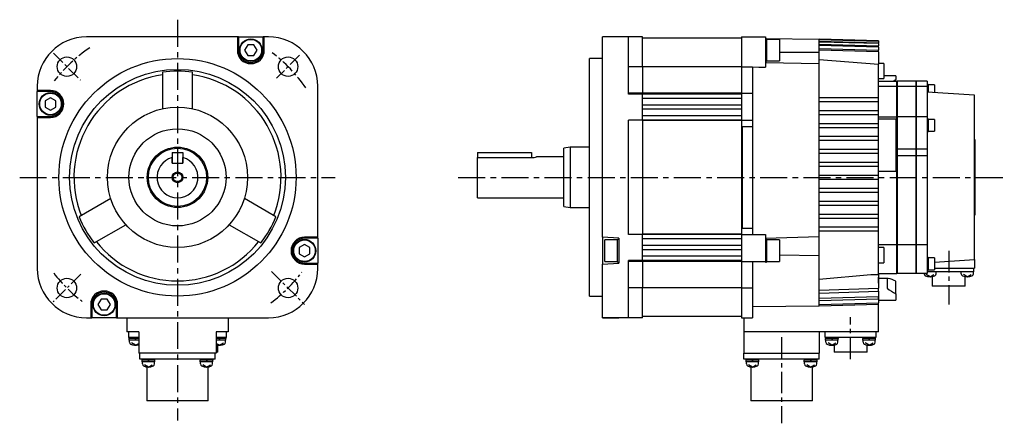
# Model space of a CAD drawing. Extents: x -394 to 595, y -280 to 271.
# Tile 4 of 4: x 139 to 595, y -114 to 73. Entities that reach past the tile are written whole.
import ezdxf

# ---------------------------------------------------------------- set-up
doc = ezdxf.new("R2010")
doc.units = 0
doc.linetypes.add('CENTER', pattern=[2, 1.25, -0.25, 0.25, -0.25])
for name, color, linetype in [('CENTER', 6, 'CENTER'), ('OUTLINE', 7, 'CONTINUOUS'), ('THIN_LINE', 6, 'CONTINUOUS')]:
    doc.layers.add(name, color=color, linetype=linetype)

msp = doc.modelspace()

# ---------------------------------------------------------------- linework, layer by layer
at = {"layer": 'CENTER', "ltscale": 10}
for p, q in [((211.88, 73), (211.88, -112.56)), ((138.72, 0), (285.04, 0)), ((342.07, 0), (595.21, 0))]:
    msp.add_line(p, q, dxfattribs=at)
at = {"layer": 'CENTER', "ltscale": 5}
for p, q in [((154.34, 57.54), (166.9, 44.99)), ((268.51, 56.63), (257.79, 45.9)), ((167.01, -44.88), (154.23, -57.65)), ((255.49, -43.61), (270.81, -58.93))]:
    msp.add_line(p, q, dxfattribs=at)
at = {"layer": 'CENTER', "ltscale": 8}
for p, q in [((569.43, -34), (569.43, -58.9)), ((523.93, -84.16), (523.93, -64.76)), ((491.93, -74.02), (491.93, -113.91))]:
    msp.add_line(p, q, dxfattribs=at)
at = {"layer": 'CENTER', "ltscale": 5}
for start, end in [(124.1358, 141.9992), (34.8623, 52.7443), (217.6594, 232.7243), (306.7139, 322.7664)]:
    msp.add_arc((211.88, 0), 72.5, start, end, dxfattribs=at)
at = {"layer": 'OUTLINE'}
for p, q in [((239.63, 65), (169.63, 65)), ((240.13, 65), (239.63, 65)), ((239.63, 65), (239.63, 58.9)), ((240.13, 65), (251.63, 65)), ((240.13, 65), (240.13, 58.9)), ((252.13, 65), (251.63, 65)), ((251.63, 58.9), (251.63, 65)), ((254.13, 65), (252.13, 65)), ((252.13, 58.9), (252.13, 65)), ((416.43, 65), (408.93, 65)), ((408.93, 42.25), (408.93, 65)), ((420.93, 65), (408.93, 65)), ((427.43, 65), (420.93, 65)), ((420.93, 42.25), (420.93, 65)), ((427.43, 51.12), (427.43, 65)), ((473.33, 64.5), (427.43, 64.5)), ((473.33, 64.5), (473.33, 51.15)), ((473.43, 65), (473.43, 51.12)), ((473.43, 65), (484.43, 65)), ((484.43, 65), (484.43, 60.5)), ((484.43, 64.24), (509.43, 64)), ((485.03, 64.15), (484.43, 64.15)), ((485.03, 64.15), (485.03, 53.65)), ((509.43, 63.99), (509.43, 64)), ((536.93, 63.28), (509.43, 64)), ((509.43, 63.8), (509.43, 63.99)), ((536.93, 63.27), (509.43, 63.99)), ((244.44, 61.4), (243, 58.9)), ((247.33, 61.4), (244.44, 61.4)), ((248.77, 58.9), (247.33, 61.4)), ((473.43, 63.3), (473.33, 63.3)), ((484.43, 60.5), (484.43, 57.3)), ((491.03, 63.9), (485.03, 63.9)), ((491.03, 63.9), (491.03, 53.9)), ((509.43, 63.62), (509.43, 63.8)), ((509.43, 63.8), (536.93, 63.08)), ((509.43, 63.05), (509.43, 63.62)), ((536.93, 62.89), (509.43, 63.62)), ((509.43, 62.67), (509.43, 63.05)), ((509.43, 63.05), (536.93, 62.32)), ((509.43, 61.7), (509.43, 62.67)), ((536.93, 61.93), (509.43, 62.67)), ((509.43, 61.11), (509.43, 61.7)), ((509.43, 61.7), (536.93, 60.95)), ((509.43, 59.72), (509.43, 61.11)), ((536.93, 60.36), (509.43, 61.11)), ((509.43, 58.92), (509.43, 59.72)), ((509.43, 59.72), (536.93, 58.95)), ((536.93, 63.27), (536.93, 63.28)), ((536.93, 63.27), (536.93, 63.08)), ((536.93, 62.89), (536.93, 63.08)), ((536.93, 62.89), (536.93, 62.32)), ((536.93, 61.93), (536.93, 62.32)), ((536.93, 61.93), (536.93, 60.95)), ((536.93, 60.36), (536.93, 60.95)), ((536.93, 60.36), (536.93, 58.95)), ((243, 58.9), (244.44, 56.4)), ((244.44, 56.4), (247.33, 56.4)), ((247.33, 56.4), (248.77, 58.9)), ((402.93, 0), (402.93, 55)), ((408.93, 55), (402.93, 55)), ((484.43, 57.3), (484.43, 51.05)), ((509.43, 57.82), (491.03, 57.78)), ((509.43, 57.82), (509.43, 58.92)), ((536.93, 58.13), (509.43, 58.92)), ((509.43, 52.56), (509.43, 57.82)), ((536.93, 58.13), (536.93, 58.95)), ((536.93, 58.13), (536.93, 52.34)), ((427.43, 51.12), (420.93, 51.12)), ((427.43, 51.12), (427.43, 39)), ((473.33, 51.15), (427.53, 51.15)), ((427.53, 51.15), (427.53, 38.97)), ((473.33, 51.15), (473.33, 38.97)), ((473.43, 51.12), (473.43, 39)), ((473.43, 51.12), (478.43, 51.12)), ((478.43, 51.12), (478.43, 39)), ((484.43, 53.65), (485.03, 53.65)), ((484.43, 53.23), (509.43, 52.67)), ((485.03, 53.9), (491.03, 53.9)), ((509.43, 54.54), (536.93, 52.34)), ((509.43, 37), (509.43, 52.67)), ((539.31, 52.76), (536.93, 52.76)), ((536.93, 37), (536.93, 52.34)), ((539.31, 52.76), (539.31, 45.76)), ((204.88, 48.64), (204.88, 31.74)), ((218.88, 31.74), (218.88, 48.64)), ((427.43, 49.85), (427.53, 49.85)), ((536.93, 45.76), (539.31, 45.76)), ((544.93, 47.06), (539.31, 47.06)), ((544.93, 47.06), (544.93, 45.9)), ((544.93, 45.9), (544.93, 45.27)), ((146.88, 42.25), (146.88, 40.25)), ((276.88, -27.75), (276.88, 42.25)), ((408.93, -27.75), (408.93, 42.25)), ((420.93, 38.5), (420.93, 42.25)), ((536.93, 44.5), (545.43, 44.5)), ((545.43, 42), (536.93, 42)), ((543.71, 44.5), (544.93, 45.27)), ((544.93, 44.5), (544.93, 45.27)), ((545.43, 42), (545.43, 44.5)), ((545.43, 28), (545.43, 42)), ((545.53, 44.5), (545.53, 42)), ((554.33, 44.5), (545.53, 44.5)), ((545.53, 42), (545.53, 28)), ((554.33, 42), (545.53, 42)), ((554.33, 42), (554.33, 44.5)), ((554.33, 28), (554.33, 42)), ((554.43, 42), (554.43, 44.5)), ((559.43, 44.5), (554.43, 44.5)), ((554.43, 28), (554.43, 42)), ((559.43, 42), (554.43, 42)), ((559.43, 44.5), (559.43, 42)), ((559.88, 43.02), (559.43, 43.02)), ((559.43, 42), (559.43, 28)), ((559.88, 43.02), (559.88, 39.47)), ((562.88, 42.82), (559.88, 42.82)), ((562.88, 42.82), (562.88, 39.26)), ((146.88, 40.25), (146.88, 39.75)), ((152.98, 40.25), (146.88, 40.25)), ((146.88, 28.25), (146.88, 39.75)), ((152.98, 39.75), (146.88, 39.75)), ((152.98, 36.89), (150.48, 35.44)), ((155.48, 35.44), (152.98, 36.89)), ((427.43, 39), (420.93, 39)), ((427.43, 38.5), (420.93, 38.5)), ((427.43, 39.01), (427.53, 39.01)), ((427.43, 38.5), (427.43, 39)), ((473.33, 38.5), (427.43, 38.5)), ((427.43, 26.5), (427.43, 38.5)), ((473.33, 38.97), (427.53, 38.97)), ((473.33, 38.97), (473.33, 38.5)), ((473.33, 38.5), (473.33, 36.5)), ((473.43, 39), (478.43, 39)), ((473.43, 39), (473.43, 26.5)), ((478.43, 39), (478.43, 26.5)), ((509.43, 37), (536.93, 37)), ((509.43, 35), (509.43, 37)), ((536.93, 35), (536.93, 37)), ((545.53, 40.5), (545.43, 40.5)), ((554.43, 40.5), (554.33, 40.5)), ((581.43, 38), (559.43, 39.5)), ((581.43, -38), (581.43, 38)), ((150.48, 35.44), (150.48, 32.56)), ((150.48, 32.56), (152.98, 31.11)), ((152.98, 31.11), (155.48, 32.56)), ((155.48, 32.56), (155.48, 35.44)), ((473.33, 36.5), (427.43, 36.5)), ((473.33, 33.5), (427.43, 33.5)), ((473.33, 36.5), (473.33, 33.5)), ((473.33, 33.5), (473.33, 31.5)), ((536.93, 35), (509.43, 35)), ((509.43, 31), (509.43, 35)), ((536.93, 31), (536.93, 35)), ((146.88, 28.25), (146.88, 27.75)), ((146.88, 28.25), (152.98, 28.25)), ((146.88, 27.75), (146.88, -42.25)), ((146.88, 27.75), (152.98, 27.75)), ((473.33, 31.5), (427.43, 31.5)), ((473.33, 28.5), (427.43, 28.5)), ((473.33, 31.5), (473.33, 28.5)), ((473.33, 28.5), (473.33, 26.5)), ((509.43, 31), (536.93, 31)), ((509.43, 29), (509.43, 31)), ((536.93, 29), (509.43, 29)), ((509.43, 25), (509.43, 29)), ((536.93, 29), (536.93, 31)), ((536.93, 25), (536.93, 29)), ((536.93, 28), (545.43, 28)), ((545.43, 13), (545.43, 28)), ((554.33, 28), (545.53, 28)), ((545.53, 28), (545.53, 13)), ((554.33, 13), (554.33, 28)), ((554.43, 13), (554.43, 28)), ((559.43, 28), (554.43, 28)), ((559.43, 28), (559.43, 13)), ((420.93, -26.5), (420.93, 26.5)), ((427.43, 26.5), (420.93, 26.5)), ((473.33, 26.5), (427.43, 26.5)), ((427.43, 26.5), (427.43, 26.3)), ((427.43, 26.3), (427.43, -26.3)), ((427.43, 26.26), (427.53, 26.26)), ((427.53, 26.3), (427.53, -26.3)), ((473.33, 26.3), (427.53, 26.3)), ((473.33, 26.5), (473.33, 26.3)), ((473.33, 26.3), (473.33, -26.3)), ((473.43, 26.5), (473.43, -26.5)), ((473.43, 26.5), (478.43, 26.5)), ((473.73, 23.5), (478.43, 23.5)), ((473.73, 23.5), (473.73, -23.5)), ((478.43, 26.5), (478.43, 23.5)), ((478.43, 23.5), (478.43, -23.5)), ((509.43, 25), (536.93, 25)), ((509.43, 23), (509.43, 25)), ((536.93, 23), (509.43, 23)), ((509.43, 19), (509.43, 23)), ((544.93, 26.97), (536.93, 26.97)), ((536.93, 23), (536.93, 25)), ((536.93, 19), (536.93, 23)), ((544.93, 26.97), (544.93, 25.88)), ((544.93, 25.88), (544.93, 4.96)), ((559.88, 27.03), (559.43, 27.03)), ((559.88, 27.03), (559.88, 21.13)), ((562.88, 26.83), (559.88, 26.83)), ((562.88, 26.83), (562.88, 21.33)), ((509.43, 19), (536.93, 19)), ((509.43, 17), (509.43, 19)), ((536.93, 17), (536.93, 19)), ((559.43, 21.13), (559.88, 21.13)), ((559.88, 21.33), (562.88, 21.33)), ((393.93, 14), (390.93, 13.5)), ((393.93, 14), (393.93, 0)), ((402.93, 14), (393.93, 14)), ((536.93, 17), (509.43, 17)), ((509.43, 13), (509.43, 17)), ((536.93, 13), (536.93, 17)), ((581.53, 17.5), (581.43, 17.5)), ((581.53, 17.5), (581.53, -17.5)), ((209.38, 11.5), (209.38, 6.5)), ((209.38, 11.5), (214.38, 11.5)), ((209.38, 6.5), (209.38, 9.17)), ((214.38, 11.5), (214.38, 6.5)), ((214.38, 6.5), (214.38, 9.17)), ((350.93, 11.5), (375.93, 11.5)), ((350.93, 11.5), (350.93, 9.17)), ((350.93, 9.17), (375.93, 9.17)), ((350.93, -9.5), (350.93, 9.17)), ((375.93, 11.5), (375.93, 9.17)), ((390.93, 9.5), (378.4, 9.5)), ((390.93, 0), (390.93, 13.5)), ((509.43, 13), (536.93, 13)), ((509.43, 11), (509.43, 13)), ((536.93, 11), (509.43, 11)), ((509.43, 7), (509.43, 11)), ((536.93, 11), (536.93, 13)), ((536.93, 7), (536.93, 11)), ((544.93, 13), (545.43, 13)), ((544.93, 10), (545.43, 10)), ((545.43, 10), (545.43, 13)), ((545.43, -31.3), (545.43, 10)), ((545.53, 13), (545.53, 10)), ((554.33, 13), (545.53, 13)), ((545.53, 10), (545.53, -31.3)), ((554.33, 10), (545.53, 10)), ((554.33, 10), (554.33, 13)), ((554.33, -31.3), (554.33, 10)), ((554.43, 10), (554.43, 13)), ((559.43, 13), (554.43, 13)), ((554.43, -31.3), (554.43, 10)), ((559.43, 10), (554.43, 10)), ((559.43, 13), (559.43, 10)), ((559.43, 10), (559.43, -31.3)), ((209.38, 6.5), (214.38, 6.5)), ((209.38, 6.5), (214.38, 6.5)), ((509.43, 7), (536.93, 7)), ((509.43, 5), (509.43, 7)), ((536.93, 5), (509.43, 5)), ((509.43, 1), (509.43, 5)), ((536.93, 5), (536.93, 7)), ((536.93, 1), (536.93, 5)), ((544.93, 4.96), (544.93, 2.79)), ((390.93, -13.5), (390.93, 0)), ((393.93, 0), (393.93, -14)), ((402.93, -55), (402.93, 0)), ((509.43, 1), (536.93, 1)), ((509.43, -1), (509.43, 1)), ((536.93, 2.79), (544.93, 2.79)), ((536.93, -1), (536.93, 1)), ((536.93, -1), (509.43, -1)), ((509.43, -5), (509.43, -1)), ((536.93, -5), (536.93, -1)), ((509.43, -5), (536.93, -5)), ((509.43, -7), (509.43, -5)), ((536.93, -7), (509.43, -7)), ((509.43, -11), (509.43, -7)), ((536.93, -7), (536.93, -5)), ((536.93, -11), (536.93, -7)), ((180.9, -9.81), (166.26, -18.26)), ((257.51, -18.26), (242.87, -9.81)), ((350.93, -9.5), (390.93, -9.5)), ((390.93, -13.5), (393.93, -14)), ((509.43, -11), (536.93, -11)), ((509.43, -13), (509.43, -11)), ((536.93, -13), (509.43, -13)), ((509.43, -17), (509.43, -13)), ((536.93, -13), (536.93, -11)), ((536.93, -17), (536.93, -13)), ((393.93, -14), (402.93, -14)), ((509.43, -17), (536.93, -17)), ((509.43, -19), (509.43, -17)), ((536.93, -19), (536.93, -17)), ((581.53, -17.5), (581.43, -17.5)), ((173.26, -30.38), (187.9, -21.93)), ((235.87, -21.93), (250.51, -30.38)), ((536.93, -19), (509.43, -19)), ((509.43, -23), (509.43, -19)), ((536.93, -23), (536.93, -19)), ((427.43, -26.5), (420.93, -26.5)), ((427.43, -26.26), (427.53, -26.26)), ((427.43, -26.3), (427.43, -26.5)), ((473.33, -26.5), (427.43, -26.5)), ((427.43, -38.5), (427.43, -26.5)), ((473.33, -26.3), (427.53, -26.3)), ((473.33, -26.3), (473.33, -26.5)), ((473.33, -26.5), (473.33, -28.5)), ((473.43, -26.5), (473.43, -39)), ((473.43, -26.5), (484.43, -26.5)), ((473.73, -23.5), (478.43, -23.5)), ((478.43, -23.5), (478.43, -26.5)), ((484.43, -26.5), (484.43, -39)), ((509.43, -23), (536.93, -23)), ((509.43, -25), (509.43, -23)), ((536.93, -25), (509.43, -25)), ((509.43, -27.43), (509.43, -25)), ((536.93, -25), (536.93, -23)), ((536.93, -45), (536.93, -25)), ((270.78, -31.11), (268.28, -32.56)), ((276.88, -27.75), (270.78, -27.75)), ((276.88, -28.25), (270.78, -28.25)), ((273.28, -32.56), (270.78, -31.11)), ((276.88, -28.25), (276.88, -27.75)), ((276.88, -28.25), (276.88, -39.75)), ((408.93, -27.75), (408.93, -40.25)), ((416.43, -28.25), (408.93, -27.75)), ((409.93, -39), (409.93, -29)), ((415.93, -29), (409.93, -29)), ((415.93, -39.25), (415.93, -28.75)), ((416.43, -28.75), (415.93, -28.75)), ((416.43, -28.25), (416.43, -39.75)), ((473.33, -28.5), (427.43, -28.5)), ((473.33, -31.5), (427.43, -31.5)), ((473.33, -28.5), (473.33, -31.5)), ((473.33, -31.5), (473.33, -33.5)), ((484.43, -28.11), (509.43, -27.43)), ((485.03, -28.75), (484.43, -28.75)), ((485.03, -28.75), (485.03, -39.25)), ((491.03, -29), (485.03, -29)), ((491.03, -29), (491.03, -39)), ((509.43, -36.35), (509.43, -27.43)), ((545.43, -31.3), (536.93, -31.3)), ((545.43, -44.5), (545.43, -31.3)), ((545.53, -31.3), (545.53, -44.5)), ((554.33, -31.3), (545.53, -31.3)), ((554.33, -44.5), (554.33, -31.3)), ((554.43, -44.5), (554.43, -31.3)), ((559.43, -31.3), (554.43, -31.3)), ((559.43, -31.3), (559.43, -44.5)), ((268.28, -32.56), (268.28, -35.44)), ((268.28, -35.44), (270.78, -36.89)), ((270.78, -36.89), (273.28, -35.44)), ((273.28, -35.44), (273.28, -32.56)), ((473.33, -33.5), (427.43, -33.5)), ((473.33, -36.5), (427.43, -36.5)), ((473.33, -33.5), (473.33, -36.5)), ((473.33, -36.5), (473.33, -38.5)), ((509.43, -36.35), (491.03, -36.07)), ((509.43, -52.22), (509.43, -36.35)), ((539.31, -32.56), (536.93, -32.56)), ((539.31, -32.56), (539.31, -33.03)), ((539.31, -33.03), (539.31, -39.56)), ((270.78, -39.75), (276.88, -39.75)), ((270.78, -40.25), (276.88, -40.25)), ((276.88, -40.25), (276.88, -39.75)), ((276.88, -42.25), (276.88, -40.25)), ((408.93, -40.25), (416.43, -39.75)), ((408.93, -42.25), (408.93, -40.25)), ((409.93, -39), (415.93, -39)), ((415.93, -39.25), (416.43, -39.25)), ((420.93, -42.25), (420.93, -38.5)), ((427.43, -38.5), (420.93, -38.5)), ((427.43, -39), (420.93, -39)), ((473.33, -38.5), (427.43, -38.5)), ((427.43, -39), (427.43, -38.5)), ((427.43, -39), (427.43, -51.12)), ((427.43, -39.01), (427.53, -39.01)), ((427.53, -38.97), (427.53, -51.15)), ((473.33, -38.97), (427.53, -38.97)), ((473.33, -38.5), (473.33, -38.97)), ((473.33, -38.97), (473.33, -51.15)), ((473.43, -39), (473.43, -51.12)), ((473.43, -39), (484.43, -39)), ((478.43, -39), (478.43, -51.12)), ((484.43, -39), (484.43, -39.25)), ((484.43, -39.25), (485.03, -39.25)), ((485.03, -39), (491.03, -39)), ((536.93, -39.56), (539.31, -39.56)), ((545.43, -40.5), (545.53, -40.5)), ((554.33, -40.5), (554.43, -40.5)), ((559.88, -37.12), (559.43, -37.12)), ((559.88, -37.12), (559.88, -40.07)), ((562.88, -37.32), (559.88, -37.32)), ((559.88, -40.07), (559.88, -43.02)), ((562.88, -37.32), (562.88, -40.07)), ((562.88, -39.26), (581.43, -38)), ((562.88, -40.07), (562.88, -42.82)), ((581.43, -38), (581.43, -42)), ((408.93, -65), (408.93, -42.25)), ((420.93, -65), (420.93, -42.25)), ((509.43, -47.23), (533.38, -45)), ((533.38, -45), (536.93, -45)), ((536.93, -44.5), (545.43, -44.5)), ((536.93, -45), (536.93, -51.34)), ((554.33, -44.5), (545.53, -44.5)), ((559.43, -44.5), (554.43, -44.5)), ((558, -44.67), (558, -44.5)), ((560.8, -46.1), (559, -45.02)), ((559.43, -43.02), (559.88, -43.02)), ((560.93, -43.7), (559.43, -43.7)), ((559.88, -42.82), (562.88, -42.82)), ((560.8, -46.1), (562.6, -45.02)), ((577.93, -43.7), (560.93, -43.7)), ((562.88, -42), (581.43, -42)), ((563.6, -44.67), (563.6, -43.7)), ((575.26, -44.67), (575.26, -43.7)), ((578.06, -46.1), (576.26, -45.02)), ((581.13, -43.7), (577.93, -43.7)), ((578.06, -46.1), (579.86, -45.02)), ((580.86, -44.67), (580.86, -43.7)), ((581.13, -43.7), (581.13, -42)), ((427.43, -49.85), (427.53, -49.85)), ((536.93, -49.02), (536.93, -46.25)), ((541.38, -46.85), (536.93, -46.85)), ((540.93, -47.1), (540.93, -51.36)), ((544.93, -53.99), (544.93, -48.13)), ((561.78, -46), (561.78, -50.4)), ((577.08, -50.4), (577.08, -46)), ((427.43, -51.12), (420.93, -51.12)), ((427.43, -65), (427.43, -51.12)), ((473.33, -51.15), (427.53, -51.15)), ((473.33, -51.15), (473.33, -64.5)), ((473.43, -51.12), (473.43, -65)), ((473.43, -51.12), (478.43, -51.12)), ((478.43, -51.12), (478.43, -65)), ((509.43, -52.22), (536.93, -51.34)), ((509.43, -53.58), (509.43, -52.22)), ((509.43, -53.58), (536.93, -52.72)), ((509.43, -55.99), (509.43, -53.58)), ((536.93, -52.72), (536.93, -51.34)), ((536.93, -52.72), (536.93, -58.13)), ((536.93, -52.72), (536.93, -55.17)), ((544.93, -53.99), (544.93, -54.68)), ((544.93, -54.68), (544.93, -56.92)), ((577.08, -50.4), (561.78, -50.4)), ((171.63, -58.9), (171.63, -65)), ((172.13, -58.9), (172.13, -65)), ((176.44, -56.4), (175, -58.9)), ((175, -58.9), (176.44, -61.4)), ((179.33, -56.4), (176.44, -56.4)), ((180.77, -58.9), (179.33, -56.4)), ((179.33, -61.4), (180.77, -58.9)), ((183.63, -65), (183.63, -58.9)), ((184.13, -65), (184.13, -58.9)), ((402.93, -55), (408.93, -55)), ((509.43, -55.99), (536.93, -55.17)), ((509.43, -57.05), (509.43, -55.99)), ((509.43, -57.05), (536.93, -56.24)), ((509.43, -58.92), (509.43, -57.05)), ((509.43, -58.92), (536.93, -58.13)), ((509.43, -59.53), (536.93, -58.75)), ((509.43, -59.53), (509.43, -58.92)), ((536.93, -56.24), (536.93, -55.17)), ((536.93, -56.92), (544.93, -56.92)), ((536.93, -58.75), (536.93, -58.13)), ((536.93, -71.5), (536.93, -58.75)), ((176.44, -61.4), (179.33, -61.4)), ((473.33, -63.3), (473.43, -63.3)), ((478.43, -59.85), (509.43, -59.53)), ((169.63, -65), (171.63, -65)), ((171.63, -65), (172.13, -65)), ((183.63, -65), (172.13, -65)), ((183.63, -65), (184.13, -65)), ((184.13, -65), (254.13, -65)), ((188.38, -65), (188.38, -71.5)), ((235.38, -65), (235.38, -71.5)), ((408.93, -65), (416.43, -65)), ((420.93, -65), (408.93, -65)), ((427.43, -65), (420.93, -65)), ((473.33, -64.5), (427.43, -64.5)), ((473.43, -65), (478.43, -65)), ((474.43, -65), (474.43, -71.5)), ((193.88, -71.5), (188.38, -71.5)), ((189.38, -74.2), (189.38, -71.5)), ((193.88, -71.5), (193.88, -81.5)), ((229.88, -71.5), (229.88, -81.5)), ((235.38, -71.5), (229.88, -71.5)), ((234.38, -71.5), (234.38, -74.2)), ((474.43, -71.5), (474.43, -81.5)), ((536.93, -71.5), (474.43, -71.5)), ((509.43, -71.5), (509.43, -81.5)), ((512.23, -74.2), (512.23, -71.5)), ((535.63, -71.5), (535.63, -74.2)), ((192.45, -74.2), (189.38, -74.2)), ((189.38, -74.2), (189.38, -74.7)), ((193.88, -74.7), (189.38, -74.7)), ((193.88, -75.4), (189.43, -75.4)), ((189.58, -76.37), (189.58, -75.4)), ((192.38, -77.8), (190.58, -76.72)), ((192.18, -74.7), (192.58, -75.4)), ((192.38, -77.8), (193.88, -76.9)), ((193.88, -74.2), (192.45, -74.2)), ((231.31, -74.2), (229.88, -74.2)), ((234.38, -74.7), (229.88, -74.7)), ((234.33, -75.4), (229.88, -75.4)), ((231.38, -77.8), (229.88, -76.9)), ((231.18, -74.7), (231.58, -75.4)), ((234.38, -74.2), (231.31, -74.2)), ((231.38, -77.8), (233.18, -76.72)), ((234.18, -76.37), (234.18, -75.4)), ((234.38, -74.7), (234.38, -74.2)), ((515.3, -74.2), (512.23, -74.2)), ((512.3, -74.2), (512.3, -74.7)), ((518.3, -74.7), (512.3, -74.7)), ((518.25, -75.4), (512.35, -75.4)), ((512.5, -76.37), (512.5, -75.4)), ((515.3, -77.8), (513.5, -76.72)), ((515.1, -74.7), (515.5, -75.4)), ((532.56, -74.2), (515.3, -74.2)), ((515.3, -77.8), (517.1, -76.72)), ((518.1, -76.37), (518.1, -75.4)), ((518.3, -74.7), (518.3, -74.2)), ((529.56, -74.2), (529.56, -74.7)), ((535.56, -74.7), (529.56, -74.7)), ((535.51, -75.4), (529.61, -75.4)), ((529.76, -76.37), (529.76, -75.4)), ((532.56, -77.8), (530.76, -76.72)), ((532.36, -74.7), (532.76, -75.4)), ((535.63, -74.2), (532.56, -74.2)), ((532.56, -77.8), (534.36, -76.72)), ((535.36, -76.37), (535.36, -75.4)), ((535.56, -74.7), (535.56, -74.2)), ((229.88, -81.5), (193.88, -81.5)), ((194.42, -84.25), (194.42, -81.5)), ((229.34, -84.25), (229.34, -81.5)), ((230.53, -80.9), (229.88, -80.9)), ((230.53, -80.9), (230.53, -77.73)), ((474.43, -81.5), (509.43, -81.5)), ((474.47, -84.25), (474.47, -81.5)), ((509.39, -84.25), (509.39, -81.5)), ((516.28, -77.7), (516.28, -80.9)), ((531.58, -80.9), (516.28, -80.9)), ((531.58, -80.9), (531.58, -77.7)), ((197.92, -84.25), (194.42, -84.25)), ((195.39, -84.25), (195.39, -84.75)), ((201.39, -84.75), (195.39, -84.75)), ((201.34, -85.45), (195.44, -85.45)), ((195.59, -86.42), (195.59, -85.45)), ((225.84, -84.25), (197.92, -84.25)), ((198.18, -84.75), (198.59, -85.45)), ((201.19, -86.42), (201.19, -85.45)), ((201.39, -84.75), (201.39, -84.25)), ((222.38, -84.25), (222.38, -84.75)), ((225.38, -84.75), (222.38, -84.75)), ((228.33, -85.45), (222.43, -85.45)), ((222.58, -86.42), (222.58, -85.45)), ((225.17, -84.75), (225.58, -85.45)), ((228.38, -84.75), (225.38, -84.75)), ((229.34, -84.25), (225.84, -84.25)), ((228.18, -86.42), (228.18, -85.45)), ((228.38, -84.75), (228.38, -84.25)), ((477.97, -84.25), (474.47, -84.25)), ((475.44, -84.25), (475.44, -84.75)), ((481.44, -84.75), (475.44, -84.75)), ((481.39, -85.45), (475.49, -85.45)), ((475.64, -86.42), (475.64, -85.45)), ((505.89, -84.25), (477.97, -84.25)), ((478.23, -84.75), (478.64, -85.45)), ((481.24, -86.42), (481.24, -85.45)), ((481.44, -84.75), (481.44, -84.25)), ((502.43, -84.25), (502.43, -84.75)), ((505.43, -84.75), (502.43, -84.75)), ((508.38, -85.45), (502.48, -85.45)), ((502.63, -86.42), (502.63, -85.45)), ((505.22, -84.75), (505.63, -85.45)), ((508.43, -84.75), (505.43, -84.75)), ((509.39, -84.25), (505.89, -84.25)), ((508.23, -86.42), (508.23, -85.45)), ((508.43, -84.75), (508.43, -84.25)), ((198.39, -87.85), (196.59, -86.77)), ((197.59, -87.79), (197.59, -103.49)), ((198.39, -87.85), (200.19, -86.77)), ((225.38, -87.85), (223.58, -86.77)), ((225.38, -87.85), (227.18, -86.77)), ((226.17, -103.49), (226.17, -87.79)), ((478.44, -87.85), (476.64, -86.77)), ((477.64, -87.79), (477.64, -103.49)), ((478.44, -87.85), (480.24, -86.77)), ((505.43, -87.85), (503.63, -86.77)), ((505.43, -87.85), (507.23, -86.77)), ((506.22, -103.49), (506.22, -87.79)), ((226.17, -103.49), (197.59, -103.49)), ((506.22, -103.49), (477.64, -103.49))]:
    msp.add_line(p, q, dxfattribs=at)
at = {"layer": 'OUTLINE', "ltscale": 5}
for p, q in [((189.43, -75.4), (189.43, -74.7)), ((234.33, -75.4), (234.33, -74.7)), ((512.35, -75.4), (512.35, -74.7)), ((518.25, -75.4), (518.25, -74.7)), ((529.61, -75.4), (529.61, -74.7)), ((535.51, -75.4), (535.51, -74.7)), ((195.44, -85.45), (195.44, -84.75)), ((201.34, -85.45), (201.34, -84.75)), ((222.43, -85.45), (222.43, -84.75)), ((228.33, -85.45), (228.33, -84.75)), ((475.49, -85.45), (475.49, -84.75)), ((481.39, -85.45), (481.39, -84.75)), ((502.48, -85.45), (502.48, -84.75)), ((508.38, -85.45), (508.38, -84.75))]:
    msp.add_line(p, q, dxfattribs=at)
at = {"layer": 'OUTLINE', "flags": 128}
msp.add_lwpolyline([(478.43, 51.12), (481.45, 51.09), (484.43, 51.05)], dxfattribs=at)
at = {"layer": 'OUTLINE'}
for centre, radius in [((245.88, 58.9), 5.25), ((245.88, 58.9), 5), ((160.62, 51.27), 4.5), ((211.88, 0), 55), ((263.15, 51.27), 4.5), ((211.88, 0), 50), ((152.98, 34), 5.25), ((152.98, 34), 5), ((211.88, 0), 32.5), ((211.88, 0), 22.5), ((211.88, 0), 14), ((211.88, 0), 13.5), ((211.88, 0), 2), ((270.78, -34), 5.25), ((270.78, -34), 5), ((160.62, -51.27), 4.5), ((263.15, -51.27), 4.5), ((177.88, -58.9), 5.25), ((177.88, -58.9), 5)]:
    msp.add_circle(centre, radius, dxfattribs=at)
for centre, radius, start, end in [((169.63, 42.25), 22.75, 90, 180), ((254.13, 42.25), 22.75, 0, 90), ((245.88, 58.9), 6.25, 180, 0), ((245.88, 58.9), 5.75, 180, 0), ((211.88, 0), 48, 98.3855, 201.6145), ((211.88, 0), 49.14, 81.8108, 98.1892), ((211.88, 0), 48, 338.3855, 81.6145), ((152.98, 34), 6.25, 270, 90), ((152.98, 34), 5.75, 270, 90), ((211.88, 0), 9.5, 105.2575, 74.7425), ((375.84, 19.25), 10.09, 270.4983, 284.6893), ((211.88, 0), 49.14, 201.8108, 218.1892), ((211.88, 0), 49.14, 321.8108, 338.1892), ((211.88, 0), 48, 218.3855, 321.6145), ((270.78, -34), 6.25, 90, 270), ((270.78, -34), 5.75, 90, 270), ((169.63, -42.25), 22.75, 180, 270), ((254.13, -42.25), 22.75, 270, 0), ((559, -44.67), 1, 180, 243.2563), ((560.8, -41.1), 5, 243.2563, 296.7437), ((562.6, -44.67), 1, 296.7437, 0), ((576.26, -44.67), 1, 180, 243.2563), ((578.06, -41.1), 5, 243.2563, 296.7437), ((579.86, -44.67), 1, 296.7437, 0), ((541.27, -47.22), 0.353, 113.3367, 161.6266), ((541.36, -47.5), 0.653, 88.3694, 111.0761), ((539.28, -58.25), 11.59, 60.815, 79.5616), ((177.88, -58.9), 6.25, 0, 180), ((177.88, -58.9), 5.75, 0, 180), ((562.41, -22.58), 35.95, 233.3054, 240.9041), ((190.58, -76.37), 1, 180, 243.2563), ((192.38, -72.8), 5, 243.2563, 287.4576), ((231.38, -72.8), 5, 252.5424, 296.7437), ((233.18, -76.37), 1, 296.7437, 0), ((513.5, -76.37), 1, 180, 243.2563), ((515.3, -72.8), 5, 243.2563, 296.7437), ((517.1, -76.37), 1, 296.7437, 0), ((530.76, -76.37), 1, 180, 243.2563), ((532.56, -72.8), 5, 243.2563, 296.7437), ((534.36, -76.37), 1, 296.7437, 0), ((196.59, -86.42), 1, 180, 243.2563), ((200.19, -86.42), 1, 296.7437, 0), ((223.58, -86.42), 1, 180, 243.2563), ((227.18, -86.42), 1, 296.7437, 0), ((476.64, -86.42), 1, 180, 243.2563), ((480.24, -86.42), 1, 296.7437, 0), ((503.63, -86.42), 1, 180, 243.2563), ((507.23, -86.42), 1, 296.7437, 0), ((198.39, -82.85), 5, 243.2563, 296.7437), ((225.38, -82.85), 5, 243.2563, 296.7437), ((478.44, -82.85), 5, 243.2563, 296.7437), ((505.43, -82.85), 5, 243.2563, 296.7437)]:
    msp.add_arc(centre, radius, start, end, dxfattribs=at)
at = {"layer": 'THIN_LINE'}
msp.add_circle((211.88, 0), 2.5, dxfattribs=at)

doc.saveas('drawing.dxf')
